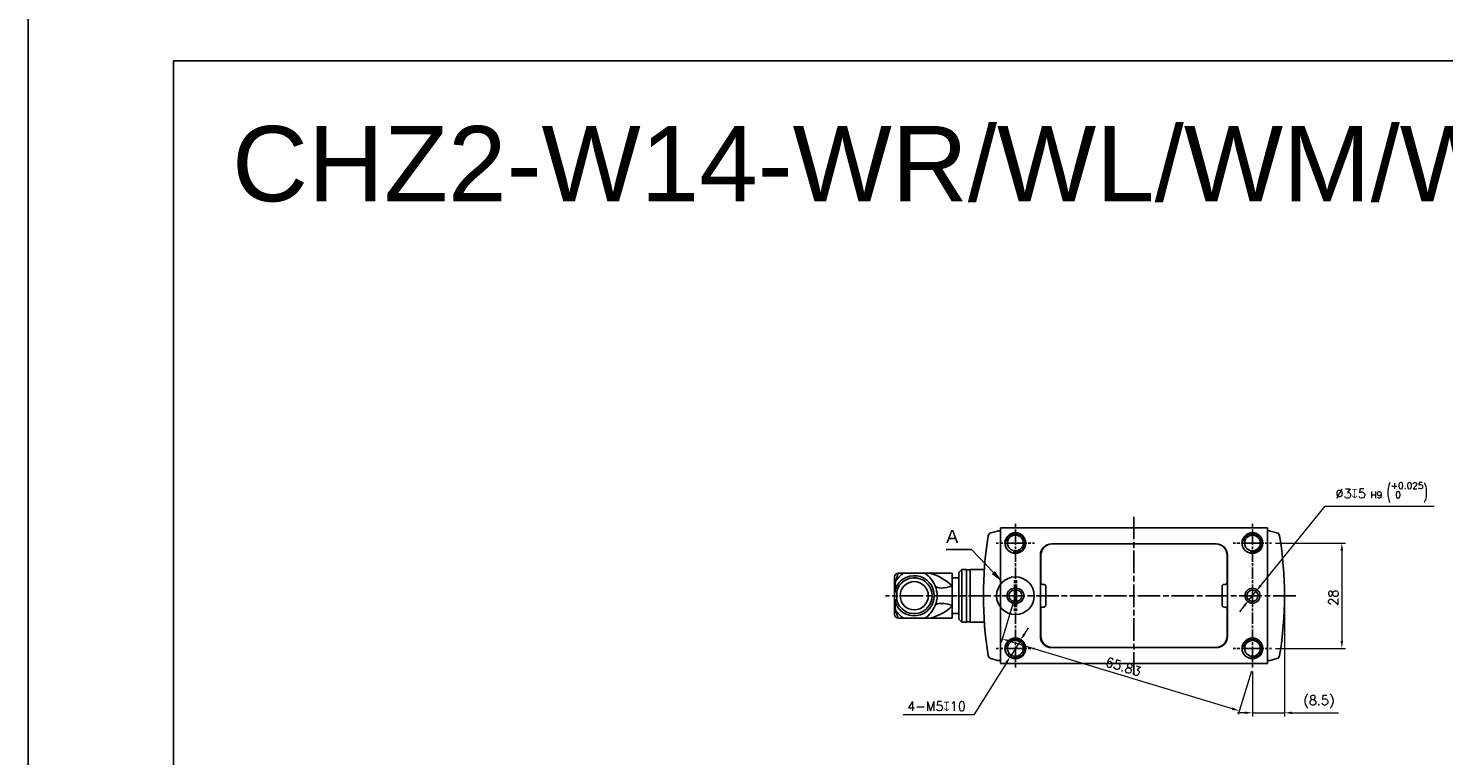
# Model space of a CAD drawing. Header units: millimetres. Extents: x 0 to 7391, y -1386 to 1500.
# Tile 51 of 127: x 5051 to 5427, y -354 to -161. Entities that reach past the tile are written whole.
import ezdxf

# ---------------------------------------------------------------- set-up
doc = ezdxf.new("R2010")
doc.units = ezdxf.units.MM
doc.header["$LTSCALE"] = 0.5
doc.linetypes.add('AM_ISO08W050', pattern=[18, 12, -1.5, 3, -1.5])
doc.linetypes.add('AM_ISO08W050x2', pattern=[9, 6, -0.75, 1.5, -0.75])
for name, color, linetype, lineweight in [('AM_5', 3, 'Continuous', 25), ('AM_7', 4, 'AM_ISO08W050', 25), ('AM_8', 1, 'Continuous', 25)]:
    doc.layers.add(name, color=color, linetype=linetype, lineweight=lineweight)
doc.styles.get("Standard").update_dxf_attribs({"font": 'arial.ttf'})
doc.styles.add('尺寸標註', font='romans.shx', dxfattribs={"bigfont": 'CHINESET.SHX'})
doc.dimstyles.new('複本 CNS2-1$0', dxfattribs={"dimtxt": 2.5, "dimasz": 2, "dimexe": 1, "dimexo": 1, "dimgap": 1, "dimtad": 1, "dimdsep": 46, "dimtxsty": '尺寸標註', "dimcen": 0, "dimclrd": 2, "dimclre": 2, "dimclrt": 3, "dimadec": 0, "dimazin": 2, "dimtp": 0.1, "dimtm": 0.1, "dimtfac": 0.71, "dimtmove": 0, "dimatfit": 0, "dimfxl": 0, "dimlwd": 13, "dimlwe": 13, "dimarcsym": 0})
doc.dimstyles.new('複本 CNS2-1$3', dxfattribs={"dimtxt": 2.5, "dimasz": 2, "dimexe": 1, "dimexo": 1, "dimgap": 1, "dimtad": 1, "dimtoh": 1, "dimdsep": 46, "dimtxsty": '尺寸標註', "dimcen": 0, "dimclrd": 2, "dimclre": 2, "dimclrt": 3, "dimadec": 0, "dimazin": 2, "dimtp": 0.1, "dimtm": 0.1, "dimtfac": 0.71, "dimtmove": 0, "dimatfit": 0, "dimfxl": 0, "dimlwd": 13, "dimlwe": 13, "dimarcsym": 0})

# ---------------------------------------------------------------- blocks, each defined once
blk = doc.blocks.new('*D431')
at = {"layer": 'AM_5', "color": 2, "lineweight": 13}
for p, q in [((5382.29, -297.37), (5400.95, -297.37)), ((5399.95, -299.37), (5399.95, -323.37)), ((5382.29, -325.37), (5400.95, -325.37))]:
    blk.add_line(p, q, dxfattribs=at)
at = {"layer": 'AM_5', "color": 2}
for points in [[(5399.62, -299.37), (5400.28, -299.37), (5399.95, -297.37)], [(5399.62, -323.37), (5400.28, -323.37), (5399.95, -325.37)]]:
    blk.add_solid(points, dxfattribs=at)
at = {"layer": 'Defpoints', "color": 0}
for p in [(5381.29, -297.37), (5381.29, -325.37), (5399.95, -325.37)]:
    blk.add_point(p, dxfattribs=at)
at = {"layer": 'AM_5', "color": 3, "insert": (5397.7, -311.87), "char_height": 2.5, "attachment_point": 5, "rotation": 90, "style": '尺寸標註'}
blk.add_mtext('28', dxfattribs=at)
blk = doc.blocks.new('*D432')
at = {"layer": 'AM_5', "color": 2, "lineweight": 13}
for p, q in [((5312.9, -312.33), (5309.42, -323.81)), ((5311.63, -323.43), (5370.8, -341.37)), ((5375.9, -331.43), (5372.42, -342.91))]:
    blk.add_line(p, q, dxfattribs=at)
at = {"layer": 'AM_5', "color": 2}
for points in [[(5311.72, -323.11), (5311.53, -323.75), (5309.71, -322.85)], [(5370.89, -341.05), (5370.7, -341.69), (5372.71, -341.95)]]:
    blk.add_solid(points, dxfattribs=at)
at = {"layer": 'Defpoints', "color": 0}
for p in [(5313.19, -311.37), (5376.19, -330.47), (5372.71, -341.95)]:
    blk.add_point(p, dxfattribs=at)
at = {"layer": 'AM_5', "color": 3, "insert": (5341.87, -330.25), "char_height": 2.5, "attachment_point": 5, "rotation": 343.134, "style": '尺寸標註'}
blk.add_mtext('65.83', dxfattribs=at)
blk = doc.blocks.new('*S498')
at = {"layer": 'AM_5'}
for p, q in [((6379.14, -289.31), (6385.9, -289.31)), ((6385.9, -289.31), (6391.71, -295.41))]:
    blk.add_line(p, q, dxfattribs=at)
at = {"layer": 'AM_5', "linetype": 'Continuous'}
blk.add_trace([(6391.28, -295.81), (6392.13, -295.01), (6394.12, -297.94)], dxfattribs=at)
at = {"layer": 'AM_5', "color": 2, "insert": (6380.77, -287.56), "char_height": 3.5, "attachment_point": 8}
blk.add_mtext('A', dxfattribs=at)
blk = doc.blocks.new('*D428')
at = {"layer": 'AM_5', "color": 2, "lineweight": 13}
for p, q in [((5384.69, -312.37), (5384.69, -343.48)), ((5376.19, -331.47), (5376.19, -343.48)), ((5374.19, -342.48), (5372.19, -342.48)), ((5376.19, -342.48), (5384.69, -342.48)), ((5386.69, -342.48), (5399.03, -342.48))]:
    blk.add_line(p, q, dxfattribs=at)
at = {"layer": 'AM_5', "color": 2}
for points in [[(5374.19, -342.15), (5374.19, -342.81), (5376.19, -342.48)], [(5386.69, -342.15), (5386.69, -342.81), (5384.69, -342.48)]]:
    blk.add_solid(points, dxfattribs=at)
at = {"layer": 'Defpoints', "color": 0}
for p in [(5384.69, -311.37), (5376.19, -330.47), (5384.69, -342.48)]:
    blk.add_point(p, dxfattribs=at)
at = {"layer": 'AM_5', "color": 3, "insert": (5393.86, -339.58), "char_height": 2.5, "attachment_point": 5, "style": '尺寸標註'}
blk.add_mtext('(8.5)', dxfattribs=at)
blk = doc.blocks.new('*D429')
at = {"layer": 'AM_5', "color": 2, "lineweight": 13}
for p, q in [((5314.52, -323.25), (5311.86, -327.48)), ((5315.59, -321.56), (5316.65, -319.86)), ((5310.8, -329.18), (5302.11, -343)), ((5302.11, -343), (5283.37, -343))]:
    blk.add_line(p, q, dxfattribs=at)
blk.add_arc((5313.19, -325.37), 2.5, 214.9309, 256.4126, dxfattribs=at)
at = {"layer": 'AM_5', "color": 2}
for points in [[(5315.31, -321.38), (5315.87, -321.74), (5314.52, -323.25)], [(5310.52, -329), (5311.08, -329.36), (5311.86, -327.48)]]:
    blk.add_solid(points, dxfattribs=at)
at = {"layer": 'Defpoints', "color": 0}
for p in [(5314.52, -323.25), (5311.86, -327.48)]:
    blk.add_point(p, dxfattribs=at)
at = {"layer": 'AM_5', "color": 3, "insert": (5292.24, -340.75), "char_height": 2.5, "attachment_point": 5, "style": '尺寸標註'}
blk.add_mtext('4-M5{\\Famgdt;x}10', dxfattribs=at)
blk = doc.blocks.new('*D430')
at = {"layer": 'AM_5', "color": 2, "lineweight": 13}
for p, q in [((5378.4, -308.65), (5395.51, -287.6)), ((5395.51, -287.6), (5424.48, -287.6)), ((5375.25, -312.53), (5377.14, -310.2)), ((5373.99, -314.08), (5372.73, -315.64))]:
    blk.add_line(p, q, dxfattribs=at)
at = {"layer": 'AM_5', "color": 2}
for points in [[(5378.14, -308.44), (5378.66, -308.86), (5377.14, -310.2)], [(5373.73, -313.87), (5374.25, -314.29), (5375.25, -312.53)]]:
    blk.add_solid(points, dxfattribs=at)
at = {"layer": 'Defpoints', "color": 0}
for p in [(5377.14, -310.2), (5375.25, -312.53)]:
    blk.add_point(p, dxfattribs=at)
at = {"layer": 'AM_5', "color": 3, "insert": (5410.49, -283.93), "char_height": 2.5, "attachment_point": 5, "style": '尺寸標註'}
blk.add_mtext('∅3{\\Famgdt;x}5{}{\\H0.7x;\\C3; H9 {\\H2x;\\W0.5;(}\\S+0.025^  0;{\\H2x;\\W0.5;)}}', dxfattribs=at)

msp = doc.modelspace()

# ---------------------------------------------------------------- linework, layer by layer
at = {"color": 7, "linetype": 'Continuous', "lineweight": 25}
for p, q in [((5309.194, -293.868), (5309.194, -293.368)), ((5309.194, -293.368), (5380.194, -293.368)), ((5380.194, -293.368), (5380.194, -293.868)), ((5306.696, -294.653), (5308.471, -294.178)), ((5308.677, -294.145), (5309.194, -294.118)), ((5309.194, -293.868), (5309.194, -328.868)), ((5380.194, -293.868), (5380.194, -328.868)), ((5380.194, -294.118), (5380.71, -294.145)), ((5380.917, -294.178), (5382.692, -294.653)), ((5305.694, -297.261), (5305.694, -297.243)), ((5319.844, -300.568), (5319.844, -322.168)), ((5319.944, -307.868), (5319.944, -300.618)), ((5366.544, -297.568), (5322.844, -297.568)), ((5322.944, -297.618), (5342.194, -297.618)), ((5342.194, -297.618), (5342.201, -297.568)), ((5342.194, -297.618), (5347.194, -297.618)), ((5347.194, -297.618), (5347.186, -297.568)), ((5347.194, -297.618), (5366.444, -297.618)), ((5369.444, -300.618), (5369.444, -307.868)), ((5369.544, -322.168), (5369.544, -300.568)), ((5383.694, -297.243), (5383.694, -297.261)), ((5298.999, -304.368), (5298.194, -305.173)), ((5300.194, -304.368), (5298.999, -304.368)), ((5298.999, -318.368), (5298.999, -304.368)), ((5300.194, -318.368), (5300.194, -304.368)), ((5301.194, -304.468), (5300.194, -304.468)), ((5304.939, -304.368), (5301.194, -304.368)), ((5301.194, -318.368), (5301.194, -304.368)), ((5281.094, -306.368), (5281.094, -308.203)), ((5281.094, -308.203), (5281.094, -310.294)), ((5282.094, -305.368), (5283.46, -305.368)), ((5289.128, -305.368), (5283.46, -305.368)), ((5290.447, -305.368), (5289.128, -305.368)), ((5296.394, -305.368), (5290.703, -305.368)), ((5296.394, -308.783), (5296.394, -305.368)), ((5298.194, -306.618), (5296.394, -306.618)), ((5298.194, -317.563), (5298.194, -305.173)), ((5320.444, -308.368), (5320.744, -308.368)), ((5368.644, -308.368), (5368.944, -308.368)), ((5281.094, -310.294), (5281.094, -312.442)), ((5281.669, -310.294), (5281.094, -310.294)), ((5281.128, -310.036), (5281.683, -310.18)), ((5281.683, -310.18), (5281.669, -310.294)), ((5281.669, -310.294), (5281.669, -312.442)), ((5296.394, -311.368), (5292.394, -311.368)), ((5296.394, -308.783), (5296.394, -311.368)), ((5296.394, -311.368), (5296.394, -313.953)), ((5312.944, -309.368), (5313.444, -309.368)), ((5312.944, -309.868), (5312.944, -309.368)), ((5313.444, -309.868), (5312.944, -309.868)), ((5313.444, -309.868), (5313.444, -309.368)), ((5321.244, -308.868), (5321.244, -309.368)), ((5321.244, -309.368), (5321.244, -313.368)), ((5368.144, -309.368), (5368.144, -308.868)), ((5368.144, -309.368), (5368.144, -313.368)), ((5281.669, -312.442), (5281.094, -312.442)), ((5281.094, -312.442), (5281.094, -314.533)), ((5281.094, -314.533), (5281.094, -316.368)), ((5281.683, -312.557), (5281.128, -312.7)), ((5281.669, -312.442), (5281.683, -312.557)), ((5296.394, -317.368), (5296.394, -313.953)), ((5312.944, -313.368), (5312.944, -312.868)), ((5312.944, -312.868), (5313.444, -312.868)), ((5313.444, -313.368), (5312.944, -313.368)), ((5313.444, -313.368), (5313.444, -312.868)), ((5319.944, -322.118), (5319.944, -314.868)), ((5320.744, -314.368), (5320.444, -314.368)), ((5321.244, -313.368), (5321.244, -313.868)), ((5368.144, -313.868), (5368.144, -313.368)), ((5368.944, -314.368), (5368.644, -314.368)), ((5369.444, -314.868), (5369.444, -322.118)), ((5282.094, -317.368), (5283.46, -317.368)), ((5283.46, -317.368), (5289.128, -317.368)), ((5290.447, -317.368), (5289.128, -317.368)), ((5290.703, -317.368), (5296.394, -317.368)), ((5296.394, -316.118), (5298.194, -316.118)), ((5298.194, -317.563), (5298.999, -318.368)), ((5298.999, -318.368), (5300.194, -318.368)), ((5300.194, -318.268), (5301.194, -318.268)), ((5301.194, -318.368), (5304.939, -318.368)), ((5305.694, -325.493), (5305.694, -325.475)), ((5322.844, -325.168), (5366.544, -325.168)), ((5342.194, -325.118), (5322.944, -325.118)), ((5342.194, -325.118), (5347.194, -325.118)), ((5342.201, -325.168), (5342.194, -325.118)), ((5347.186, -325.168), (5347.194, -325.118)), ((5366.444, -325.118), (5347.194, -325.118)), ((5383.694, -325.475), (5383.694, -325.493)), ((5308.471, -328.558), (5306.696, -328.083)), ((5309.194, -328.618), (5308.677, -328.591)), ((5309.194, -329.368), (5309.194, -328.868)), ((5380.194, -329.368), (5309.194, -329.368)), ((5380.71, -328.591), (5380.194, -328.618)), ((5380.194, -328.868), (5380.194, -329.368)), ((5382.692, -328.083), (5380.917, -328.558))]:
    msp.add_line(p, q, dxfattribs=at)
at = {"color": 1}
msp.add_lwpolyline([(5050.843, 1359.753), (5637.329, 1359.753), (5637.329, -881.084), (5050.843, -881.084)], close=True, dxfattribs=at)
msp.add_lwpolyline([(5089.468, -169.203), (5568.453, -169.203), (5568.453, -834.08), (5089.468, -834.08)], close=True)
at = {"color": 7, "linetype": 'Continuous', "lineweight": 25, "flags": 128}
for points in [[(5305.703, -297.195), (5305.696, -297.219), (5305.694, -297.243)], [(5330.195, -297.618), (5330.214, -297.616), (5331.194, -297.568)], [(5358.194, -297.568), (5359.174, -297.616), (5359.193, -297.618)], [(5383.694, -297.243), (5383.691, -297.219), (5383.684, -297.195)], [(5290.709, -305.439), (5290.47, -305.382), (5290.447, -305.374)], [(5290.703, -305.368), (5290.635, -305.375), (5290.63, -305.395), (5290.683, -305.427), (5290.698, -305.433)], [(5296.394, -308.783), (5295.627, -309.024), (5294.881, -309.199), (5294.177, -309.304), (5293.533, -309.336), (5292.967, -309.295), (5292.494, -309.18), (5292.128, -308.996), (5291.878, -308.748)], [(5296.394, -313.953), (5295.627, -313.712), (5294.881, -313.537), (5294.177, -313.432), (5293.533, -313.4), (5292.967, -313.441), (5292.494, -313.556), (5292.128, -313.74), (5291.878, -313.988)], [(5290.447, -317.363), (5290.47, -317.354), (5290.709, -317.297)], [(5290.681, -317.317), (5290.63, -317.341), (5290.635, -317.361), (5290.703, -317.368)], [(5305.694, -325.493), (5305.696, -325.517), (5305.703, -325.541)], [(5331.194, -325.168), (5330.214, -325.12), (5330.195, -325.118)], [(5359.193, -325.118), (5359.174, -325.12), (5358.194, -325.168)], [(5383.684, -325.541), (5383.691, -325.517), (5383.694, -325.493)]]:
    msp.add_lwpolyline(points, dxfattribs=at)
at = {"color": 8, "linetype": 'Continuous', "lineweight": 25, "flags": 128}
msp.add_lwpolyline([(5296.394, -313.953), (5296.088, -314.309), (5295.733, -314.663), (5295.329, -315.014), (5294.876, -315.358), (5294.337, -315.713), (5293.804, -316.02), (5293.165, -316.344), (5292.652, -316.574), (5292.299, -316.72), (5291.837, -316.896), (5291.472, -317.027), (5291.182, -317.127), (5290.955, -317.205), (5290.79, -317.265), (5290.681, -317.317)], dxfattribs=at)
at = {"color": 7}
for centre in [(5313.194, -297.368), (5376.194, -297.368), (5313.194, -325.368), (5376.194, -325.368)]:
    msp.add_circle(centre, 2.75, dxfattribs=at)
at = {"color": 7, "linetype": 'Continuous', "lineweight": 25}
for centre, radius in [((5313.194, -297.368), 2.1), ((5376.194, -297.368), 2.1), ((5286.294, -311.368), 3.75), ((5376.194, -311.368), 2), ((5376.194, -311.368), 1.5), ((5313.194, -325.368), 2.1), ((5376.194, -325.368), 2.1)]:
    msp.add_circle(centre, radius, dxfattribs=at)
for centre, radius, start, end in [((5404.694, -311.368), 100, 170.84665, 189.15335), ((5306.954, -295.619), 1, 105, 170.84665), ((5308.73, -295.144), 1, 93, 105), ((5380.658, -295.144), 1, 75, 87), ((5382.433, -295.619), 1, 9.15335, 75), ((5284.694, -311.368), 100, 350.84665, 9.15335), ((5322.844, -300.568), 3, 90, 180), ((5322.944, -300.618), 3, 90, 180), ((5366.444, -300.618), 3, 0, 90), ((5366.544, -300.568), 3, 0, 90), ((5282.094, -306.368), 1, 91.52376, 180), ((5282.083, -308.204), 0.989, 142.60491, 179.98042), ((5286.294, -311.368), 5.335, 194.45564, 165.54433), ((5355.567, -313.992), 74.544, 175.08326, 176.95803), ((5288.261, -312.177), 8.332, 125.19034, 146.70326), ((5516.806, -387.513), 248.696, 160.7129, 161.25747), ((5286.294, -311.368), 4.761, 194.45564, 165.54436), ((5282.094, -306.368), 1, 90, 91.52376), ((5284.728, -311.758), 7.758, 22.82622, 55.44519), ((5320.444, -307.868), 0.5, 180, 270), ((5320.744, -308.868), 0.5, 0, 90), ((5368.644, -308.868), 0.5, 90, 180), ((5368.944, -307.868), 0.5, 270, 0), ((5282.085, -310.294), 0.991, 164.94609, 179.99855), ((5285.402, -311.384), 6.992, 0.13197, 22.14934), ((5285.402, -311.352), 6.992, 337.8508, 359.86789), ((5312.944, -311.368), 2, 90, 270), ((5312.944, -311.368), 1.5, 90, 270), ((5313.444, -311.368), 2, 270, 90), ((5313.444, -311.368), 1.5, 270, 90), ((5282.085, -312.442), 0.991, 180.00138, 195.05388), ((5282.083, -314.532), 0.989, 180.01958, 217.39509), ((5349.019, -309.199), 67.982, 182.95148, 185.00723), ((5288.261, -310.559), 8.332, 213.29692, 234.80948), ((5516.806, -235.223), 248.696, 198.74253, 199.2871), ((5284.75, -310.996), 7.731, 304.49575, 337.23284), ((5320.444, -314.868), 0.5, 90, 180), ((5320.744, -313.868), 0.5, 270, 0), ((5368.644, -313.868), 0.5, 180, 270), ((5368.944, -314.868), 0.5, 0, 90), ((5282.094, -316.368), 1, 180, 268.47624), ((5282.094, -316.368), 1, 268.47624, 270), ((5322.844, -322.168), 3, 180, 270), ((5322.944, -322.118), 3, 180, 270), ((5366.444, -322.118), 3, 270, 0), ((5366.544, -322.168), 3, 270, 0), ((5306.954, -327.117), 1, 189.15335, 255), ((5382.433, -327.117), 1, 285, 350.84665), ((5308.73, -327.592), 1, 255, 267), ((5380.658, -327.592), 1, 273, 285)]:
    msp.add_arc(centre, radius, start, end, dxfattribs=at)
at = {"color": 3, "linetype": 'Continuous', "lineweight": 25}
for centre in [(5313.194, -297.368), (5376.194, -297.368), (5313.194, -325.368), (5376.194, -325.368)]:
    msp.add_arc(centre, 2.5, 256.41264, 171.49741, dxfattribs=at)
at = {"color": 8, "linetype": 'Continuous', "lineweight": 25}
msp.add_arc((5286.823, -318.539), 13.667, 45.54771, 73.52544, dxfattribs=at)
at = {"layer": 'AM_7', "linetype": 'AM_ISO08W050x2'}
for p, q in [((5313.194, -311.368), (5313.194, -292.268)), ((5376.194, -311.368), (5376.194, -292.268)), ((5313.194, -297.368), (5308.094, -297.368)), ((5313.194, -297.368), (5318.294, -297.368)), ((5376.194, -297.368), (5371.094, -297.368)), ((5376.194, -297.368), (5381.294, -297.368)), ((5312.944, -311.368), (5312.944, -306.868)), ((5313.444, -311.368), (5313.444, -306.868)), ((5312.944, -311.368), (5312.944, -315.868)), ((5313.194, -311.368), (5313.194, -330.468)), ((5313.444, -311.368), (5313.444, -315.868)), ((5376.194, -311.368), (5376.194, -330.468)), ((5313.194, -325.368), (5308.094, -325.368)), ((5313.194, -325.368), (5318.294, -325.368)), ((5376.194, -325.368), (5371.094, -325.368)), ((5376.194, -325.368), (5381.294, -325.368))]:
    msp.add_line(p, q, dxfattribs=at)
at = {"layer": 'AM_7'}
for p, q in [((5344.694, -290.368), (5344.694, -332.368)), ((5387.694, -311.368), (5278.694, -311.368))]:
    msp.add_line(p, q, dxfattribs=at)
at = {"layer": 'AM_8'}
msp.add_circle((5313.194, -311.368), 5, dxfattribs=at)

# ---------------------------------------------------------------- block references
at = {"layer": 'AM_5'}
msp.add_blockref('*S498', (-1084.372, -9.802), dxfattribs=at)

# ---------------------------------------------------------------- texts
msp.add_text('CHZ2-W14-WR/WL/WM/WW', height=20).set_placement((5104.99, -206.547))

# ---------------------------------------------------------------- dimensions: what is measured, and where the dimension line sits
for p1, p2, text, override, picture, middle in [((5375.248, -312.532), (5377.14, -310.204), '<>{\\Famgdt;x}5{}{\\H0.7x;\\C3; H9 {\\H2x;\\W0.5;(}\\S+0.025^  0;{\\H2x;\\W0.5;)}}', {"dimtp": 0.02, "dimtm": 0, "dimtdec": 3, "dimtzin": 8}, '*D430', (5410.493, -287.601)), ((5314.524, -323.251), (5311.863, -327.485), '4-M<>{\\Famgdt;x}10', {"dimdec": 1, "dimpost": '<>', "dimtix": 1}, '*D429', (5292.241, -343.002))]:
    dim = msp.add_diameter_dim_2p(p1=p1, p2=p2, text=text, dimstyle='複本 CNS2-1$3', override=override, dxfattribs=at)
    dim.commit()
    dim.dimension.update_dxf_attribs({"geometry": picture, "text_midpoint": middle, "dimtype": 163})
dim = msp.add_linear_dim(base=(5399.95, -325.368), p1=(5381.294, -297.368), p2=(5381.294, -325.368), angle=270, dimstyle='複本 CNS2-1$0', override={"dimtix": 1}, dxfattribs=at)
dim.commit()
dim.dimension.update_dxf_attribs({"geometry": '*D431', "text_midpoint": (5399.95, -311.87), "dimtype": 161})
dim = msp.add_aligned_dim(p1=(5313.194, -311.368), p2=(5376.194, -330.468), distance=-12, dimstyle='複本 CNS2-1$0', override={"dimtix": 1}, dxfattribs=at)
dim.commit()
dim.dimension.update_dxf_attribs({"geometry": '*D432', "text_midpoint": (5341.865, -330.249)})
dim = msp.add_linear_dim(base=(5384.694, -342.481), p1=(5376.194, -330.468), p2=(5384.694, -311.368), text='(<>)', dimstyle='複本 CNS2-1$0', override={"dimtix": 1}, dxfattribs=at)
dim.commit()
dim.dimension.update_dxf_attribs({"geometry": '*D428', "text_midpoint": (5393.86, -342.481), "dimtype": 160})

doc.saveas('drawing.dxf')
